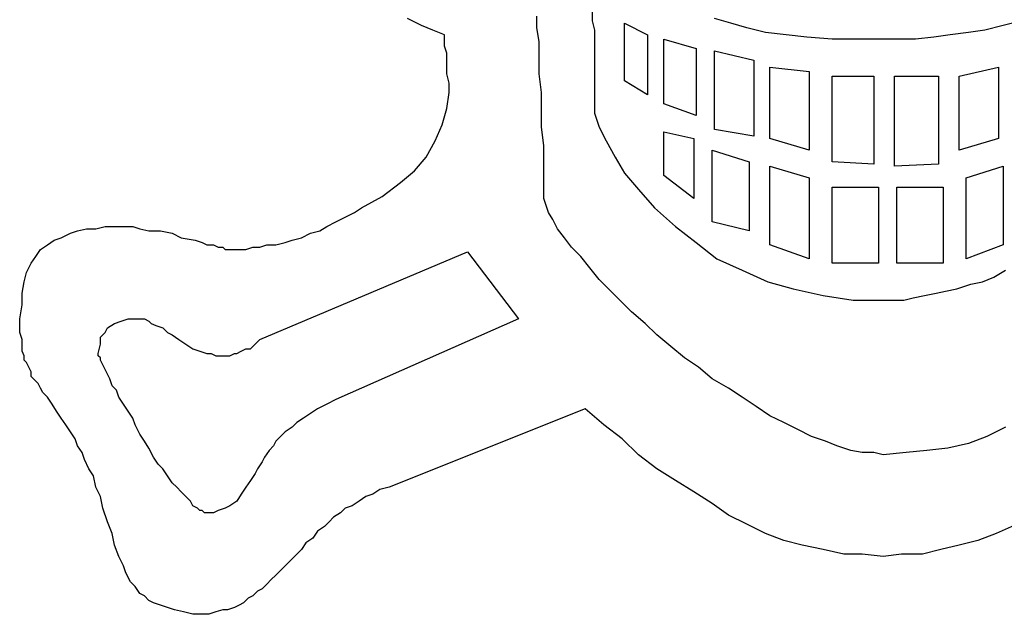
# Model space of a CAD drawing. Extents: x 0.01 to 1.59, y 0 to 1.77.
# Tile 1 of 4: x 0.06 to 0.9, y 0.04 to 0.54. Entities that reach past the tile are written whole.
import ezdxf

# ---------------------------------------------------------------- set-up
doc = ezdxf.new("R2010")
doc.units = 0

msp = doc.modelspace()

# ---------------------------------------------------------------- linework, layer by layer
at = {"color": 0}
for p, q in [((0.548828, 0.546875, 0.5), (0.548828, 0.537109, 0.5)), ((0.404297, 0.533203, 0.5), (0.392578, 0.539063, 0.5)), ((0.414063, 0.529297, 0.5), (0.404297, 0.533203, 0.5)), ((0.501953, 0.53125, 0.5), (0.501953, 0.541016, 0.5)), ((0.548828, 0.537109, 0.5), (0.550781, 0.529297, 0.5)), ((0.576172, 0.486328, 0.5), (0.576172, 0.535156, 0.5)), ((0.576172, 0.535156, 0.5), (0.595703, 0.525391, 0.5)), ((0.666016, 0.535156, 0.5), (0.652344, 0.539063, 0.5)), ((0.679688, 0.53125, 0.5), (0.666016, 0.535156, 0.5)), ((0.896484, 0.533203, 0.5), (0.880859, 0.529297, 0.5)), ((0.912109, 0.537109, 0.5), (0.896484, 0.533203, 0.5)), ((0.423828, 0.525391, 0.5), (0.414063, 0.529297, 0.5)), ((0.423828, 0.519531, 0.5), (0.423828, 0.525391, 0.5)), ((0.503906, 0.519531, 0.5), (0.501953, 0.53125, 0.5)), ((0.550781, 0.529297, 0.5), (0.550781, 0.517578, 0.5)), ((0.595703, 0.525391, 0.5), (0.595703, 0.474609, 0.5)), ((0.695313, 0.527344, 0.5), (0.679688, 0.53125, 0.5)), ((0.712891, 0.525391, 0.5), (0.695313, 0.527344, 0.5)), ((0.730469, 0.523438, 0.5), (0.712891, 0.525391, 0.5)), ((0.851563, 0.525391, 0.5), (0.837891, 0.523438, 0.5)), ((0.867188, 0.527344, 0.5), (0.851563, 0.525391, 0.5)), ((0.880859, 0.529297, 0.5), (0.867188, 0.527344, 0.5)), ((0.423828, 0.515625, 0.5), (0.423828, 0.519531, 0.5)), ((0.503906, 0.509766, 0.5), (0.503906, 0.519531, 0.5)), ((0.550781, 0.517578, 0.5), (0.550781, 0.507813, 0.5)), ((0.609375, 0.521484, 0.5), (0.636719, 0.513672, 0.5)), ((0.609375, 0.466797, 0.5), (0.609375, 0.521484, 0.5)), ((0.751953, 0.521484, 0.5), (0.730469, 0.523438, 0.5)), ((0.773438, 0.521484, 0.5), (0.751953, 0.521484, 0.5)), ((0.794922, 0.521484, 0.5), (0.773438, 0.521484, 0.5)), ((0.808594, 0.521484, 0.5), (0.794922, 0.521484, 0.5)), ((0.822266, 0.521484, 0.5), (0.808594, 0.521484, 0.5)), ((0.837891, 0.523438, 0.5), (0.822266, 0.521484, 0.5)), ((0.425781, 0.509766, 0.5), (0.423828, 0.515625, 0.5)), ((0.425781, 0.503906, 0.5), (0.425781, 0.509766, 0.5)), ((0.503906, 0.492188, 0.5), (0.503906, 0.509766, 0.5)), ((0.636719, 0.513672, 0.5), (0.636719, 0.457031, 0.5)), ((0.652344, 0.445313, 0.5), (0.652344, 0.511719, 0.5)), ((0.652344, 0.511719, 0.5), (0.685547, 0.503906, 0.5)), ((0.425781, 0.498047, 0.5), (0.425781, 0.503906, 0.5)), ((0.550781, 0.507813, 0.5), (0.550781, 0.496094, 0.5)), ((0.685547, 0.503906, 0.5), (0.685547, 0.439453, 0.5)), ((0.425781, 0.492188, 0.5), (0.425781, 0.498047, 0.5)), ((0.427734, 0.484375, 0.5), (0.425781, 0.492188, 0.5)), ((0.505859, 0.476563, 0.5), (0.503906, 0.492188, 0.5)), ((0.550781, 0.496094, 0.5), (0.550781, 0.482422, 0.5)), ((0.699219, 0.498047, 0.5), (0.732422, 0.494141, 0.5)), ((0.699219, 0.4375, 0.5), (0.699219, 0.498047, 0.5)), ((0.732422, 0.494141, 0.5), (0.732422, 0.427734, 0.5)), ((0.859375, 0.490234, 0.5), (0.892578, 0.498047, 0.5)), ((0.892578, 0.498047, 0.5), (0.892578, 0.4375, 0.5)), ((0.427734, 0.476563, 0.5), (0.427734, 0.484375, 0.5)), ((0.595703, 0.474609, 0.5), (0.576172, 0.486328, 0.5)), ((0.751953, 0.417969, 0.5), (0.751953, 0.490234, 0.5)), ((0.751953, 0.490234, 0.5), (0.787109, 0.490234, 0.5)), ((0.787109, 0.490234, 0.5), (0.787109, 0.416016, 0.5)), ((0.804688, 0.414063, 0.5), (0.804688, 0.490234, 0.5)), ((0.804688, 0.490234, 0.5), (0.841797, 0.490234, 0.5)), ((0.841797, 0.490234, 0.5), (0.841797, 0.416016, 0.5)), ((0.859375, 0.427734, 0.5), (0.859375, 0.490234, 0.5)), ((0.425781, 0.462891, 0.5), (0.427734, 0.476563, 0.5)), ((0.505859, 0.460938, 0.5), (0.505859, 0.476563, 0.5)), ((0.550781, 0.482422, 0.5), (0.550781, 0.470703, 0.5)), ((0.550781, 0.470703, 0.5), (0.550781, 0.458984, 0.5)), ((0.636719, 0.457031, 0.5), (0.609375, 0.466797, 0.5)), ((0.421875, 0.449219, 0.5), (0.425781, 0.462891, 0.5)), ((0.505859, 0.447266, 0.5), (0.505859, 0.460938, 0.5)), ((0.550781, 0.458984, 0.5), (0.554688, 0.447266, 0.5)), ((0.416016, 0.435547, 0.5), (0.421875, 0.449219, 0.5)), ((0.507813, 0.431641, 0.5), (0.505859, 0.447266, 0.5)), ((0.554688, 0.447266, 0.5), (0.560547, 0.435547, 0.5)), ((0.609375, 0.40625, 0.5), (0.609375, 0.443359, 0.5)), ((0.609375, 0.443359, 0.5), (0.634766, 0.4375, 0.5)), ((0.685547, 0.439453, 0.5), (0.652344, 0.445313, 0.5)), ((0.408203, 0.421875, 0.5), (0.416016, 0.435547, 0.5)), ((0.560547, 0.435547, 0.5), (0.568359, 0.421875, 0.5)), ((0.634766, 0.4375, 0.5), (0.634766, 0.386719, 0.5)), ((0.732422, 0.427734, 0.5), (0.699219, 0.4375, 0.5)), ((0.892578, 0.4375, 0.5), (0.859375, 0.427734, 0.5)), ((0.507813, 0.417969, 0.5), (0.507813, 0.431641, 0.5)), ((0.650391, 0.367188, 0.5), (0.650391, 0.427734, 0.5)), ((0.650391, 0.427734, 0.5), (0.681641, 0.417969, 0.5)), ((0.398438, 0.410156, 0.5), (0.408203, 0.421875, 0.5)), ((0.507813, 0.404297, 0.5), (0.507813, 0.417969, 0.5)), ((0.568359, 0.421875, 0.5), (0.576172, 0.408203, 0.5)), ((0.681641, 0.417969, 0.5), (0.681641, 0.359375, 0.5)), ((0.787109, 0.416016, 0.5), (0.751953, 0.417969, 0.5)), ((0.386719, 0.400391, 0.5), (0.398438, 0.410156, 0.5)), ((0.576172, 0.408203, 0.5), (0.587891, 0.394531, 0.5)), ((0.699219, 0.347656, 0.5), (0.699219, 0.414063, 0.5)), ((0.699219, 0.414063, 0.5), (0.732422, 0.404297, 0.5)), ((0.841797, 0.416016, 0.5), (0.804688, 0.414063, 0.5)), ((0.865234, 0.404297, 0.5), (0.896484, 0.414063, 0.5)), ((0.896484, 0.414063, 0.5), (0.896484, 0.347656, 0.5)), ((0.371094, 0.388672, 0.5), (0.386719, 0.400391, 0.5)), ((0.507813, 0.390625, 0.5), (0.507813, 0.404297, 0.5)), ((0.634766, 0.386719, 0.5), (0.609375, 0.40625, 0.5)), ((0.732422, 0.404297, 0.5), (0.732422, 0.335938, 0.5)), ((0.865234, 0.335938, 0.5), (0.865234, 0.404297, 0.5)), ((0.587891, 0.394531, 0.5), (0.601563, 0.378906, 0.5)), ((0.751953, 0.332031, 0.5), (0.751953, 0.396484, 0.5)), ((0.751953, 0.396484, 0.5), (0.791016, 0.396484, 0.5)), ((0.791016, 0.396484, 0.5), (0.791016, 0.332031, 0.5)), ((0.806641, 0.332031, 0.5), (0.806641, 0.396484, 0.5)), ((0.806641, 0.396484, 0.5), (0.845703, 0.396484, 0.5)), ((0.845703, 0.396484, 0.5), (0.845703, 0.332031, 0.5)), ((0.353516, 0.378906, 0.5), (0.371094, 0.388672, 0.5)), ((0.507813, 0.386719, 0.5), (0.507813, 0.390625, 0.5)), ((0.509766, 0.380859, 0.5), (0.507813, 0.386719, 0.5)), ((0.339844, 0.371094, 0.5), (0.347656, 0.375, 0.5)), ((0.347656, 0.375, 0.5), (0.353516, 0.378906, 0.5)), ((0.511719, 0.375, 0.5), (0.509766, 0.380859, 0.5)), ((0.515625, 0.369141, 0.5), (0.511719, 0.375, 0.5)), ((0.601563, 0.378906, 0.5), (0.619141, 0.363281, 0.5)), ((0.324219, 0.363281, 0.5), (0.332031, 0.367188, 0.5)), ((0.332031, 0.367188, 0.5), (0.339844, 0.371094, 0.5)), ((0.519531, 0.361328, 0.5), (0.515625, 0.369141, 0.5)), ((0.681641, 0.359375, 0.5), (0.650391, 0.367188, 0.5)), ((0.107422, 0.357422, 0.5), (0.113281, 0.359375, 0.5)), ((0.113281, 0.359375, 0.5), (0.121094, 0.361328, 0.5)), ((0.121094, 0.361328, 0.5), (0.128906, 0.361328, 0.5)), ((0.128906, 0.361328, 0.5), (0.136719, 0.363281, 0.5)), ((0.136719, 0.363281, 0.5), (0.146484, 0.363281, 0.5)), ((0.146484, 0.363281, 0.5), (0.152344, 0.363281, 0.5)), ((0.152344, 0.363281, 0.5), (0.160156, 0.363281, 0.5)), ((0.160156, 0.363281, 0.5), (0.166016, 0.361328, 0.5)), ((0.166016, 0.361328, 0.5), (0.173828, 0.359375, 0.5)), ((0.173828, 0.359375, 0.5), (0.183594, 0.359375, 0.5)), ((0.183594, 0.359375, 0.5), (0.193359, 0.357422, 0.5)), ((0.310547, 0.357422, 0.5), (0.318359, 0.359375, 0.5)), ((0.318359, 0.359375, 0.5), (0.324219, 0.363281, 0.5)), ((0.525391, 0.353516, 0.5), (0.519531, 0.361328, 0.5)), ((0.619141, 0.363281, 0.5), (0.636719, 0.349609, 0.5)), ((0.087891, 0.347656, 0.5), (0.09375, 0.351563, 0.5)), ((0.09375, 0.351563, 0.5), (0.099609, 0.353516, 0.5)), ((0.099609, 0.353516, 0.5), (0.107422, 0.357422, 0.5)), ((0.193359, 0.357422, 0.5), (0.201172, 0.353516, 0.5)), ((0.201172, 0.353516, 0.5), (0.212891, 0.351563, 0.5)), ((0.212891, 0.351563, 0.5), (0.21875, 0.349609, 0.5)), ((0.289063, 0.349609, 0.5), (0.294922, 0.351563, 0.5)), ((0.294922, 0.351563, 0.5), (0.302734, 0.353516, 0.5)), ((0.302734, 0.353516, 0.5), (0.310547, 0.357422, 0.5)), ((0.53125, 0.345703, 0.5), (0.525391, 0.353516, 0.5)), ((0.078125, 0.337891, 0.5), (0.082031, 0.34375, 0.5)), ((0.082031, 0.34375, 0.5), (0.087891, 0.347656, 0.5)), ((0.21875, 0.349609, 0.5), (0.222656, 0.347656, 0.5)), ((0.222656, 0.347656, 0.5), (0.228516, 0.347656, 0.5)), ((0.228516, 0.347656, 0.5), (0.232422, 0.345703, 0.5)), ((0.232422, 0.345703, 0.5), (0.236328, 0.345703, 0.5)), ((0.236328, 0.345703, 0.5), (0.238281, 0.34375, 0.5)), ((0.238281, 0.34375, 0.5), (0.242188, 0.34375, 0.5)), ((0.242188, 0.34375, 0.5), (0.244141, 0.34375, 0.5)), ((0.244141, 0.34375, 0.5), (0.25, 0.34375, 0.5)), ((0.25, 0.34375, 0.5), (0.255859, 0.34375, 0.5)), ((0.255859, 0.34375, 0.5), (0.261719, 0.345703, 0.5)), ((0.261719, 0.345703, 0.5), (0.267578, 0.345703, 0.5)), ((0.267578, 0.345703, 0.5), (0.273438, 0.347656, 0.5)), ((0.267578, 0.267578, 0.5), (0.443359, 0.341797, 0.5)), ((0.273438, 0.347656, 0.5), (0.28125, 0.347656, 0.5)), ((0.28125, 0.347656, 0.5), (0.289063, 0.349609, 0.5)), ((0.443359, 0.341797, 0.5), (0.486328, 0.285156, 0.5)), ((0.539063, 0.337891, 0.5), (0.53125, 0.345703, 0.5)), ((0.636719, 0.349609, 0.5), (0.654297, 0.335938, 0.5)), ((0.732422, 0.335938, 0.5), (0.699219, 0.347656, 0.5)), ((0.896484, 0.347656, 0.5), (0.865234, 0.335938, 0.5)), ((0.074219, 0.332031, 0.5), (0.078125, 0.337891, 0.5)), ((0.546875, 0.328125, 0.5), (0.539063, 0.337891, 0.5)), ((0.654297, 0.335938, 0.5), (0.675781, 0.326172, 0.5)), ((0.070313, 0.324219, 0.5), (0.074219, 0.332031, 0.5)), ((0.554688, 0.318359, 0.5), (0.546875, 0.328125, 0.5)), ((0.675781, 0.326172, 0.5), (0.697266, 0.316406, 0.5)), ((0.791016, 0.332031, 0.5), (0.751953, 0.332031, 0.5)), ((0.845703, 0.332031, 0.5), (0.806641, 0.332031, 0.5)), ((0.888672, 0.320313, 0.5), (0.898438, 0.326172, 0.5)), ((0.068359, 0.316406, 0.5), (0.070313, 0.324219, 0.5)), ((0.564453, 0.308594, 0.5), (0.554688, 0.318359, 0.5)), ((0.878906, 0.316406, 0.5), (0.888672, 0.320313, 0.5)), ((0.066406, 0.306641, 0.5), (0.068359, 0.316406, 0.5)), ((0.572266, 0.300781, 0.5), (0.564453, 0.308594, 0.5)), ((0.697266, 0.316406, 0.5), (0.71875, 0.310547, 0.5)), ((0.71875, 0.310547, 0.5), (0.744141, 0.304688, 0.5)), ((0.839844, 0.306641, 0.5), (0.847656, 0.308594, 0.5)), ((0.847656, 0.308594, 0.5), (0.857422, 0.310547, 0.5)), ((0.857422, 0.310547, 0.5), (0.869141, 0.314453, 0.5)), ((0.869141, 0.314453, 0.5), (0.878906, 0.316406, 0.5)), ((0.066406, 0.296875, 0.5), (0.066406, 0.306641, 0.5)), ((0.582031, 0.291016, 0.5), (0.572266, 0.300781, 0.5)), ((0.744141, 0.304688, 0.5), (0.769531, 0.300781, 0.5)), ((0.769531, 0.300781, 0.5), (0.794922, 0.300781, 0.5)), ((0.794922, 0.300781, 0.5), (0.802734, 0.300781, 0.5)), ((0.802734, 0.300781, 0.5), (0.8125, 0.300781, 0.5)), ((0.8125, 0.300781, 0.5), (0.820313, 0.302734, 0.5)), ((0.820313, 0.302734, 0.5), (0.830078, 0.304688, 0.5)), ((0.830078, 0.304688, 0.5), (0.839844, 0.306641, 0.5)), ((0.064453, 0.285156, 0.5), (0.066406, 0.296875, 0.5)), ((0.064453, 0.279297, 0.5), (0.064453, 0.285156, 0.5)), ((0.150391, 0.283203, 0.5), (0.15625, 0.285156, 0.5)), ((0.15625, 0.285156, 0.5), (0.164063, 0.285156, 0.5)), ((0.164063, 0.285156, 0.5), (0.166016, 0.285156, 0.5)), ((0.166016, 0.285156, 0.5), (0.169922, 0.285156, 0.5)), ((0.169922, 0.285156, 0.5), (0.173828, 0.283203, 0.5)), ((0.486328, 0.285156, 0.5), (0.332031, 0.216797, 0.5)), ((0.59375, 0.28125, 0.5), (0.582031, 0.291016, 0.5)), ((0.064453, 0.273438, 0.5), (0.064453, 0.279297, 0.5)), ((0.136719, 0.273438, 0.5), (0.138672, 0.277344, 0.5)), ((0.138672, 0.277344, 0.5), (0.144531, 0.28125, 0.5)), ((0.144531, 0.28125, 0.5), (0.150391, 0.283203, 0.5)), ((0.173828, 0.283203, 0.5), (0.175781, 0.28125, 0.5)), ((0.175781, 0.28125, 0.5), (0.179688, 0.279297, 0.5)), ((0.179688, 0.279297, 0.5), (0.185547, 0.277344, 0.5)), ((0.185547, 0.277344, 0.5), (0.189453, 0.273438, 0.5)), ((0.603516, 0.271484, 0.5), (0.59375, 0.28125, 0.5)), ((0.066406, 0.267578, 0.5), (0.064453, 0.273438, 0.5)), ((0.066406, 0.263672, 0.5), (0.066406, 0.267578, 0.5)), ((0.132813, 0.269531, 0.5), (0.136719, 0.273438, 0.5)), ((0.132813, 0.263672, 0.5), (0.132813, 0.269531, 0.5)), ((0.189453, 0.273438, 0.5), (0.193359, 0.271484, 0.5)), ((0.193359, 0.271484, 0.5), (0.199219, 0.267578, 0.5)), ((0.199219, 0.267578, 0.5), (0.205078, 0.263672, 0.5)), ((0.259766, 0.259766, 0.5), (0.267578, 0.267578, 0.5)), ((0.615234, 0.261719, 0.5), (0.603516, 0.271484, 0.5)), ((0.066406, 0.257813, 0.5), (0.066406, 0.263672, 0.5)), ((0.130859, 0.255859, 0.5), (0.132813, 0.263672, 0.5)), ((0.205078, 0.263672, 0.5), (0.210938, 0.259766, 0.5)), ((0.210938, 0.259766, 0.5), (0.216797, 0.257813, 0.5)), ((0.251953, 0.257813, 0.5), (0.255859, 0.259766, 0.5)), ((0.255859, 0.259766, 0.5), (0.259766, 0.259766, 0.5)), ((0.626953, 0.251953, 0.5), (0.615234, 0.261719, 0.5)), ((0.068359, 0.253906, 0.5), (0.066406, 0.257813, 0.5)), ((0.068359, 0.25, 0.5), (0.068359, 0.253906, 0.5)), ((0.070313, 0.248047, 0.5), (0.068359, 0.25, 0.5)), ((0.130859, 0.253906, 0.5), (0.130859, 0.255859, 0.5)), ((0.132813, 0.251953, 0.5), (0.130859, 0.253906, 0.5)), ((0.132813, 0.25, 0.5), (0.132813, 0.251953, 0.5)), ((0.134766, 0.246094, 0.5), (0.132813, 0.25, 0.5)), ((0.216797, 0.257813, 0.5), (0.222656, 0.255859, 0.5)), ((0.222656, 0.255859, 0.5), (0.226563, 0.255859, 0.5)), ((0.226563, 0.255859, 0.5), (0.230469, 0.253906, 0.5)), ((0.230469, 0.253906, 0.5), (0.236328, 0.253906, 0.5)), ((0.236328, 0.253906, 0.5), (0.238281, 0.253906, 0.5)), ((0.238281, 0.253906, 0.5), (0.240234, 0.253906, 0.5)), ((0.240234, 0.253906, 0.5), (0.242188, 0.253906, 0.5)), ((0.242188, 0.253906, 0.5), (0.246094, 0.255859, 0.5)), ((0.246094, 0.255859, 0.5), (0.248047, 0.255859, 0.5)), ((0.248047, 0.255859, 0.5), (0.251953, 0.257813, 0.5)), ((0.638672, 0.244141, 0.5), (0.626953, 0.251953, 0.5)), ((0.072266, 0.244141, 0.5), (0.070313, 0.248047, 0.5)), ((0.074219, 0.240234, 0.5), (0.072266, 0.244141, 0.5)), ((0.136719, 0.242188, 0.5), (0.134766, 0.246094, 0.5)), ((0.138672, 0.238281, 0.5), (0.136719, 0.242188, 0.5)), ((0.650391, 0.234375, 0.5), (0.638672, 0.244141, 0.5)), ((0.074219, 0.236328, 0.5), (0.074219, 0.240234, 0.5)), ((0.076172, 0.234375, 0.5), (0.074219, 0.236328, 0.5)), ((0.080078, 0.230469, 0.5), (0.076172, 0.234375, 0.5)), ((0.140625, 0.234375, 0.5), (0.138672, 0.238281, 0.5)), ((0.142578, 0.228516, 0.5), (0.140625, 0.234375, 0.5)), ((0.664063, 0.226563, 0.5), (0.650391, 0.234375, 0.5)), ((0.082031, 0.226563, 0.5), (0.080078, 0.230469, 0.5)), ((0.083984, 0.222656, 0.5), (0.082031, 0.226563, 0.5)), ((0.146484, 0.224609, 0.5), (0.142578, 0.228516, 0.5)), ((0.675781, 0.21875, 0.5), (0.664063, 0.226563, 0.5)), ((0.087891, 0.21875, 0.5), (0.083984, 0.222656, 0.5)), ((0.091797, 0.212891, 0.5), (0.087891, 0.21875, 0.5)), ((0.148438, 0.21875, 0.5), (0.146484, 0.224609, 0.5)), ((0.152344, 0.212891, 0.5), (0.148438, 0.21875, 0.5)), ((0.332031, 0.216797, 0.5), (0.324219, 0.212891, 0.5)), ((0.6875, 0.210938, 0.5), (0.675781, 0.21875, 0.5)), ((0.095703, 0.207031, 0.5), (0.091797, 0.212891, 0.5)), ((0.15625, 0.207031, 0.5), (0.152344, 0.212891, 0.5)), ((0.316406, 0.208984, 0.5), (0.310547, 0.205078, 0.5)), ((0.324219, 0.212891, 0.5), (0.316406, 0.208984, 0.5)), ((0.542969, 0.208984, 0.5), (0.376953, 0.142578, 0.5)), ((0.558594, 0.195313, 0.5), (0.542969, 0.208984, 0.5)), ((0.699219, 0.203125, 0.5), (0.6875, 0.210938, 0.5)), ((0.099609, 0.201172, 0.5), (0.095703, 0.207031, 0.5)), ((0.103516, 0.195313, 0.5), (0.099609, 0.201172, 0.5)), ((0.160156, 0.201172, 0.5), (0.15625, 0.207031, 0.5)), ((0.162109, 0.195313, 0.5), (0.160156, 0.201172, 0.5)), ((0.304688, 0.201172, 0.5), (0.298828, 0.197266, 0.5)), ((0.310547, 0.205078, 0.5), (0.304688, 0.201172, 0.5)), ((0.710938, 0.197266, 0.5), (0.699219, 0.203125, 0.5)), ((0.107422, 0.189453, 0.5), (0.103516, 0.195313, 0.5)), ((0.166016, 0.1875, 0.5), (0.162109, 0.195313, 0.5)), ((0.294922, 0.193359, 0.5), (0.289063, 0.189453, 0.5)), ((0.298828, 0.197266, 0.5), (0.294922, 0.193359, 0.5)), ((0.574219, 0.183594, 0.5), (0.558594, 0.195313, 0.5)), ((0.722656, 0.191406, 0.5), (0.710938, 0.197266, 0.5)), ((0.898438, 0.193359, 0.5), (0.882813, 0.185547, 0.5)), ((0.111328, 0.183594, 0.5), (0.107422, 0.189453, 0.5)), ((0.113281, 0.177734, 0.5), (0.111328, 0.183594, 0.5)), ((0.169922, 0.181641, 0.5), (0.166016, 0.1875, 0.5)), ((0.285156, 0.185547, 0.5), (0.28125, 0.181641, 0.5)), ((0.289063, 0.189453, 0.5), (0.285156, 0.185547, 0.5)), ((0.587891, 0.169922, 0.5), (0.574219, 0.183594, 0.5)), ((0.734375, 0.185547, 0.5), (0.722656, 0.191406, 0.5)), ((0.746094, 0.181641, 0.5), (0.734375, 0.185547, 0.5)), ((0.882813, 0.185547, 0.5), (0.867188, 0.179688, 0.5)), ((0.117188, 0.171875, 0.5), (0.113281, 0.177734, 0.5)), ((0.173828, 0.175781, 0.5), (0.169922, 0.181641, 0.5)), ((0.177734, 0.167969, 0.5), (0.173828, 0.175781, 0.5)), ((0.279297, 0.177734, 0.5), (0.275391, 0.173828, 0.5)), ((0.28125, 0.181641, 0.5), (0.279297, 0.177734, 0.5)), ((0.755859, 0.177734, 0.5), (0.746094, 0.181641, 0.5)), ((0.767578, 0.173828, 0.5), (0.755859, 0.177734, 0.5)), ((0.849609, 0.175781, 0.5), (0.832031, 0.173828, 0.5)), ((0.867188, 0.179688, 0.5), (0.849609, 0.175781, 0.5)), ((0.119141, 0.166016, 0.5), (0.117188, 0.171875, 0.5)), ((0.181641, 0.162109, 0.5), (0.177734, 0.167969, 0.5)), ((0.271484, 0.167969, 0.5), (0.269531, 0.164063, 0.5)), ((0.275391, 0.173828, 0.5), (0.271484, 0.167969, 0.5)), ((0.603516, 0.158203, 0.5), (0.587891, 0.169922, 0.5)), ((0.777344, 0.171875, 0.5), (0.767578, 0.173828, 0.5)), ((0.787109, 0.171875, 0.5), (0.777344, 0.171875, 0.5)), ((0.794922, 0.169922, 0.5), (0.787109, 0.171875, 0.5)), ((0.814453, 0.171875, 0.5), (0.794922, 0.169922, 0.5)), ((0.832031, 0.173828, 0.5), (0.814453, 0.171875, 0.5)), ((0.123047, 0.158203, 0.5), (0.119141, 0.166016, 0.5)), ((0.185547, 0.158203, 0.5), (0.181641, 0.162109, 0.5)), ((0.269531, 0.164063, 0.5), (0.265625, 0.158203, 0.5)), ((0.126953, 0.152344, 0.5), (0.123047, 0.158203, 0.5)), ((0.128906, 0.142578, 0.5), (0.126953, 0.152344, 0.5)), ((0.189453, 0.152344, 0.5), (0.185547, 0.158203, 0.5)), ((0.193359, 0.146484, 0.5), (0.189453, 0.152344, 0.5)), ((0.263672, 0.154297, 0.5), (0.259766, 0.148438, 0.5)), ((0.265625, 0.158203, 0.5), (0.263672, 0.154297, 0.5)), ((0.619141, 0.148438, 0.5), (0.603516, 0.158203, 0.5)), ((0.132813, 0.134766, 0.5), (0.128906, 0.142578, 0.5)), ((0.197266, 0.142578, 0.5), (0.193359, 0.146484, 0.5)), ((0.201172, 0.138672, 0.5), (0.197266, 0.142578, 0.5)), ((0.255859, 0.142578, 0.5), (0.251953, 0.136719, 0.5)), ((0.259766, 0.148438, 0.5), (0.255859, 0.142578, 0.5)), ((0.376953, 0.142578, 0.5), (0.369141, 0.140625, 0.5)), ((0.634766, 0.138672, 0.5), (0.619141, 0.148438, 0.5)), ((0.134766, 0.125, 0.5), (0.132813, 0.134766, 0.5)), ((0.205078, 0.134766, 0.5), (0.201172, 0.138672, 0.5)), ((0.208984, 0.130859, 0.5), (0.205078, 0.134766, 0.5)), ((0.251953, 0.136719, 0.5), (0.248047, 0.130859, 0.5)), ((0.357422, 0.134766, 0.5), (0.351563, 0.130859, 0.5)), ((0.363281, 0.136719, 0.5), (0.357422, 0.134766, 0.5)), ((0.369141, 0.140625, 0.5), (0.363281, 0.136719, 0.5)), ((0.650391, 0.128906, 0.5), (0.634766, 0.138672, 0.5)), ((0.138672, 0.113281, 0.5), (0.134766, 0.125, 0.5)), ((0.210938, 0.126953, 0.5), (0.208984, 0.130859, 0.5)), ((0.214844, 0.125, 0.5), (0.210938, 0.126953, 0.5)), ((0.216797, 0.123047, 0.5), (0.214844, 0.125, 0.5)), ((0.238281, 0.125, 0.5), (0.232422, 0.123047, 0.5)), ((0.242188, 0.126953, 0.5), (0.238281, 0.125, 0.5)), ((0.248047, 0.130859, 0.5), (0.242188, 0.126953, 0.5)), ((0.339844, 0.125, 0.5), (0.335938, 0.121094, 0.5)), ((0.345703, 0.126953, 0.5), (0.339844, 0.125, 0.5)), ((0.351563, 0.130859, 0.5), (0.345703, 0.126953, 0.5)), ((0.664063, 0.119141, 0.5), (0.650391, 0.128906, 0.5)), ((0.21875, 0.123047, 0.5), (0.216797, 0.123047, 0.5)), ((0.220703, 0.121094, 0.5), (0.21875, 0.123047, 0.5)), ((0.222656, 0.121094, 0.5), (0.220703, 0.121094, 0.5)), ((0.228516, 0.121094, 0.5), (0.222656, 0.121094, 0.5)), ((0.232422, 0.123047, 0.5), (0.228516, 0.121094, 0.5)), ((0.330078, 0.117188, 0.5), (0.326172, 0.113281, 0.5)), ((0.335938, 0.121094, 0.5), (0.330078, 0.117188, 0.5)), ((0.679688, 0.111328, 0.5), (0.664063, 0.119141, 0.5)), ((0.142578, 0.103516, 0.5), (0.138672, 0.113281, 0.5)), ((0.322266, 0.109375, 0.5), (0.316406, 0.105469, 0.5)), ((0.326172, 0.113281, 0.5), (0.322266, 0.109375, 0.5)), ((0.695313, 0.103516, 0.5), (0.679688, 0.111328, 0.5)), ((0.908203, 0.111328, 0.5), (0.890625, 0.103516, 0.5)), ((0.144531, 0.09375, 0.5), (0.142578, 0.103516, 0.5)), ((0.316406, 0.105469, 0.5), (0.3125, 0.099609, 0.5)), ((0.710938, 0.097656, 0.5), (0.695313, 0.103516, 0.5)), ((0.890625, 0.103516, 0.5), (0.875, 0.097656, 0.5)), ((0.148438, 0.083984, 0.5), (0.144531, 0.09375, 0.5)), ((0.306641, 0.095703, 0.5), (0.302734, 0.089844, 0.5)), ((0.3125, 0.099609, 0.5), (0.306641, 0.095703, 0.5)), ((0.726563, 0.09375, 0.5), (0.710938, 0.097656, 0.5)), ((0.744141, 0.089844, 0.5), (0.726563, 0.09375, 0.5)), ((0.859375, 0.09375, 0.5), (0.84375, 0.089844, 0.5)), ((0.875, 0.097656, 0.5), (0.859375, 0.09375, 0.5)), ((0.152344, 0.076172, 0.5), (0.148438, 0.083984, 0.5)), ((0.296875, 0.083984, 0.5), (0.291016, 0.078125, 0.5)), ((0.302734, 0.089844, 0.5), (0.296875, 0.083984, 0.5)), ((0.761719, 0.085938, 0.5), (0.744141, 0.089844, 0.5)), ((0.777344, 0.085938, 0.5), (0.761719, 0.085938, 0.5)), ((0.794922, 0.083984, 0.5), (0.777344, 0.085938, 0.5)), ((0.810547, 0.085938, 0.5), (0.794922, 0.083984, 0.5)), ((0.828125, 0.085938, 0.5), (0.810547, 0.085938, 0.5)), ((0.84375, 0.089844, 0.5), (0.828125, 0.085938, 0.5)), ((0.154297, 0.070313, 0.5), (0.152344, 0.076172, 0.5)), ((0.291016, 0.078125, 0.5), (0.287109, 0.074219, 0.5)), ((0.158203, 0.0625, 0.5), (0.154297, 0.070313, 0.5)), ((0.28125, 0.068359, 0.5), (0.277344, 0.064453, 0.5)), ((0.287109, 0.074219, 0.5), (0.28125, 0.068359, 0.5)), ((0.162109, 0.058594, 0.5), (0.158203, 0.0625, 0.5)), ((0.166016, 0.052734, 0.5), (0.162109, 0.058594, 0.5)), ((0.273438, 0.060547, 0.5), (0.269531, 0.056641, 0.5)), ((0.277344, 0.064453, 0.5), (0.273438, 0.060547, 0.5)), ((0.169922, 0.050781, 0.5), (0.166016, 0.052734, 0.5)), ((0.173828, 0.046875, 0.5), (0.169922, 0.050781, 0.5)), ((0.261719, 0.050781, 0.5), (0.257813, 0.048828, 0.5)), ((0.265625, 0.054688, 0.5), (0.261719, 0.050781, 0.5)), ((0.269531, 0.056641, 0.5), (0.265625, 0.054688, 0.5)), ((0.177734, 0.044922, 0.5), (0.173828, 0.046875, 0.5)), ((0.183594, 0.042969, 0.5), (0.177734, 0.044922, 0.5)), ((0.189453, 0.041016, 0.5), (0.183594, 0.042969, 0.5)), ((0.25, 0.042969, 0.5), (0.246094, 0.041016, 0.5)), ((0.253906, 0.044922, 0.5), (0.25, 0.042969, 0.5)), ((0.257813, 0.048828, 0.5), (0.253906, 0.044922, 0.5)), ((0.195313, 0.039063, 0.5), (0.189453, 0.041016, 0.5)), ((0.203125, 0.037109, 0.5), (0.195313, 0.039063, 0.5)), ((0.210938, 0.035156, 0.5), (0.203125, 0.037109, 0.5)), ((0.21875, 0.035156, 0.5), (0.210938, 0.035156, 0.5)), ((0.224609, 0.035156, 0.5), (0.21875, 0.035156, 0.5)), ((0.230469, 0.037109, 0.5), (0.224609, 0.035156, 0.5)), ((0.236328, 0.039063, 0.5), (0.230469, 0.037109, 0.5)), ((0.240234, 0.039063, 0.5), (0.236328, 0.039063, 0.5)), ((0.246094, 0.041016, 0.5), (0.240234, 0.039063, 0.5))]:
    msp.add_line(p, q, dxfattribs=at)

doc.saveas('drawing.dxf')
